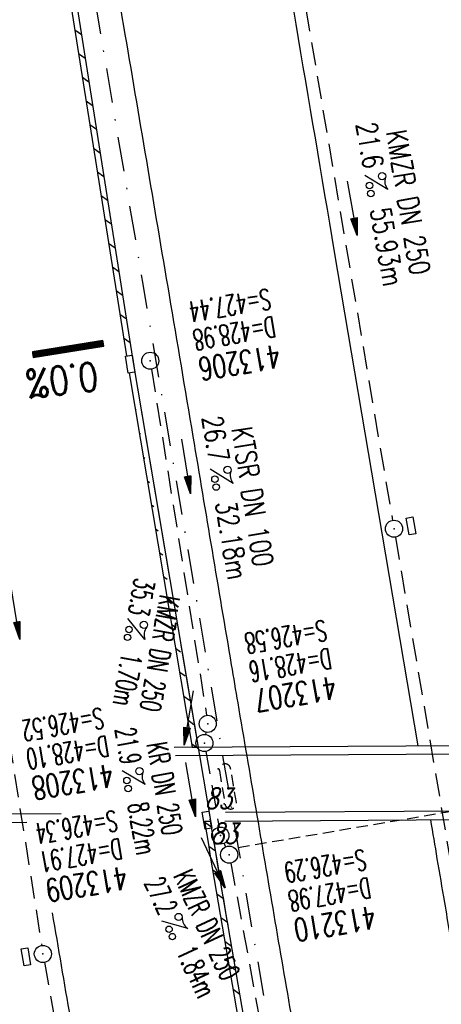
# Model space of a CAD drawing. Extents: x 447258 to 447844, y 441190 to 442763.
# Tile 23 of 30: x 447444 to 447481, y 441998 to 442084. Entities that reach past the tile are written whole.
import ezdxf
from ezdxf.enums import TextEntityAlignment as Align

# ---------------------------------------------------------------- set-up
doc = ezdxf.new("R2010")
doc.units = 0
doc.header["$LTSCALE"] = 2
doc.header["$MEASUREMENT"] = 0
for name, pattern in [('AUSGEZOGEN', [0]), ('GESTRICH-X2', [1.5, 1, -0.5]), ('GESTRICHELT', [0.75, 0.5, -0.25]), ('STRICHPT-X3', [3, 1.5, -0.75, 0, -0.75])]:
    doc.linetypes.add(name, pattern=pattern)
doc.layers.get('0').update_dxf_attribs({"linetype": 'AUSGEZOGEN'})
for name, color, linetype in [('10', 7, 'CONTINUOUS'), ('ACHSE', 250, 'STRICHPT-X3'), ('BAUWOTOP', 250, 'AUSGEZOGEN'), ('BAUWUTOP', 250, 'GESTRICHELT'), ('FBR', 8, 'CONTINUOUS'), ('GEF', 7, 'CONTINUOUS'), ('HEKTOM', 250, 'GESTRICHELT'), ('KANAL', 7, 'GESTRICH-X2'), ('PFEIL', 7, 'CONTINUOUS'), ('PKT', 7, 'CONTINUOUS'), ('PKT-CODE', 2, 'CONTINUOUS'), ('SCHACHTNR', 6, 'CONTINUOUS'), ('SCHLITZRINNE', 8, 'AUSGEZOGEN'), ('SCHSYMBOL', 7, 'AUSGEZOGEN'), ('TEXTO', 4, 'CONTINUOUS'), ('TEXTU', 4, 'CONTINUOUS')]:
    doc.layers.add(name, color=color, linetype=linetype)
doc.styles.add('ROMANS', font='romans.shx', dxfattribs={"width": 0.8})

# ---------------------------------------------------------------- blocks, each defined once
blk = doc.blocks.new('GST')
at = {"color": 0}
blk.add_circle((0, 0), 0.75, dxfattribs=at)
blk.add_point((0, 0), dxfattribs=at)
blk = doc.blocks.new('17')
blk.add_lwpolyline([(-0.755, -1.218), (0.748, -1.218), (0.748, -1.801), (-0.755, -1.801)], close=True)
blk.add_blockref('GST', (0, 0))
blk = doc.blocks.new('PFEIL2')
at = {"color": 0}
for p, q in [((0.88, 0.002), (-2.401, -0.012)), ((0.881, -0.271), (0.879, 0.276)), ((0.879, 0.276), (2.429, 0.009)), ((0.911, 0.27), (0.879, 0.265)), ((0.965, 0.261), (0.879, 0.246)), ((1.019, 0.252), (0.879, 0.228)), ((1.073, 0.242), (0.879, 0.209)), ((1.127, 0.233), (0.879, 0.191)), ((1.181, 0.224), (0.879, 0.172)), ((1.235, 0.214), (0.879, 0.154)), ((1.289, 0.205), (0.879, 0.135)), ((1.343, 0.196), (0.879, 0.117)), ((1.397, 0.187), (0.879, 0.098)), ((1.451, 0.177), (0.879, 0.08)), ((1.505, 0.168), (0.879, 0.061)), ((1.559, 0.159), (0.88, 0.043)), ((1.613, 0.149), (0.88, 0.024)), ((1.668, 0.14), (0.88, 0.006)), ((1.722, 0.131), (0.88, -0.013)), ((1.776, 0.121), (0.88, -0.031)), ((1.83, 0.112), (0.88, -0.05)), ((1.884, 0.103), (0.88, -0.068)), ((1.938, 0.094), (0.88, -0.087)), ((1.992, 0.084), (0.88, -0.105)), ((2.046, 0.075), (0.88, -0.124)), ((2.1, 0.066), (0.88, -0.142)), ((2.154, 0.056), (0.88, -0.161)), ((2.208, 0.047), (0.88, -0.179)), ((2.262, 0.038), (0.881, -0.198)), ((2.316, 0.029), (0.881, -0.216)), ((2.37, 0.019), (0.881, -0.235)), ((2.424, 0.01), (0.881, -0.253)), ((2.429, 0.009), (0.881, -0.271))]:
    blk.add_line(p, q, dxfattribs=at)
blk = doc.blocks.new('13')
blk.add_lwpolyline([(0.755, 1.218), (-0.748, 1.218), (-0.748, 1.801), (0.755, 1.801)], close=True)
at = {"rotation": 180}
blk.add_blockref('GST', (0, 0), dxfattribs=at)
blk = doc.blocks.new('PROM')
blk.add_line((1.566, 1.817), (0.019, 0.015))
for centre, radius in [((0.317, 1.51), 0.317), ((0.943, 0.291), 0.283), ((1.645, 0.287), 0.283)]:
    blk.add_circle(centre, radius)
blk.add_arc((0.992, 2.682), 1.033, 239.14139, 303.35492)
blk = doc.blocks.new('10')
blk.add_blockref('GST', (0, 0))
blk = doc.blocks.new('30S')
at = {"color": 0}
for p, q in [((-0.751, -0.583), (-0.751, 0)), ((-0.751, 0), (0.751, 0)), ((0.751, 0), (0.751, -0.583)), ((0.751, -0.583), (-0.751, -0.583))]:
    blk.add_line(p, q, dxfattribs=at)
blk.add_point((0, 0), dxfattribs=at)
blk = doc.blocks.new('*X41')
at = {"color": 0}
for p, q in [((75.476, 275.596), (75.966, 276.086)), ((75.476, 275.605), (75.957, 276.086)), ((75.476, 275.614), (75.948, 276.086)), ((75.476, 275.622), (75.939, 276.086)), ((75.476, 275.631), (75.93, 276.086)), ((75.476, 275.64), (75.921, 276.086)), ((75.476, 275.649), (75.913, 276.086)), ((75.476, 275.658), (75.904, 276.086)), ((75.476, 275.667), (75.895, 276.086)), ((75.476, 275.675), (75.886, 276.086)), ((75.476, 275.684), (75.877, 276.086)), ((75.476, 275.693), (75.868, 276.086)), ((75.476, 275.702), (75.86, 276.086)), ((75.476, 275.711), (75.851, 276.086)), ((75.476, 275.72), (75.842, 276.086)), ((75.476, 275.728), (75.833, 276.086)), ((75.476, 275.737), (75.824, 276.086)), ((75.476, 275.746), (75.815, 276.086)), ((75.476, 275.755), (75.807, 276.086)), ((75.476, 275.764), (75.798, 276.086)), ((75.476, 275.773), (75.789, 276.086)), ((75.476, 275.781), (75.78, 276.086)), ((75.476, 275.79), (75.771, 276.086)), ((75.476, 275.799), (75.762, 276.086)), ((75.476, 275.808), (75.754, 276.086)), ((75.476, 275.817), (75.745, 276.086)), ((75.476, 275.826), (75.736, 276.086)), ((75.476, 275.834), (75.727, 276.086)), ((75.476, 275.843), (75.718, 276.086)), ((75.476, 275.852), (75.709, 276.086)), ((75.476, 275.861), (75.7, 276.086)), ((75.476, 275.87), (75.692, 276.086)), ((75.476, 275.879), (75.683, 276.086)), ((75.476, 275.888), (75.674, 276.086)), ((75.476, 275.896), (75.665, 276.086)), ((75.476, 275.905), (75.656, 276.086)), ((75.476, 275.914), (75.647, 276.086)), ((75.476, 275.923), (75.639, 276.086)), ((75.476, 275.932), (75.63, 276.086)), ((75.476, 275.941), (75.621, 276.086)), ((75.476, 275.949), (75.612, 276.086)), ((75.476, 275.958), (75.603, 276.086)), ((75.476, 275.967), (75.594, 276.086)), ((75.476, 275.976), (75.586, 276.086)), ((75.476, 275.985), (75.577, 276.086)), ((75.476, 275.994), (75.568, 276.086)), ((75.476, 276.002), (75.559, 276.086)), ((75.476, 276.011), (75.55, 276.086)), ((75.476, 276.02), (75.541, 276.086)), ((75.476, 276.029), (75.533, 276.086)), ((75.476, 276.038), (75.524, 276.086)), ((75.476, 276.047), (75.515, 276.086)), ((75.476, 276.055), (75.506, 276.086)), ((75.476, 276.064), (75.497, 276.086)), ((75.476, 276.073), (75.488, 276.086)), ((75.476, 275.587), (75.973, 276.084)), ((75.476, 275.578), (75.973, 276.075)), ((75.476, 275.569), (75.973, 276.067)), ((75.476, 275.56), (75.973, 276.058)), ((75.476, 275.552), (75.973, 276.049)), ((75.476, 275.543), (75.973, 276.04)), ((75.476, 275.534), (75.973, 276.031)), ((75.476, 275.525), (75.973, 276.022)), ((75.476, 275.516), (75.973, 276.014)), ((75.476, 275.507), (75.973, 276.005)), ((75.476, 275.499), (75.973, 275.996)), ((75.476, 275.49), (75.973, 275.987)), ((75.476, 275.481), (75.973, 275.978)), ((75.476, 275.472), (75.973, 275.969)), ((75.476, 275.463), (75.973, 275.961)), ((75.476, 275.454), (75.973, 275.952)), ((75.476, 275.446), (75.973, 275.943)), ((75.476, 275.437), (75.973, 275.934)), ((75.476, 275.428), (75.973, 275.925)), ((75.476, 275.419), (75.973, 275.916)), ((75.476, 275.41), (75.973, 275.907)), ((75.476, 275.401), (75.973, 275.899)), ((75.476, 275.393), (75.973, 275.89)), ((75.476, 275.384), (75.973, 275.881)), ((75.476, 275.375), (75.973, 275.872)), ((75.476, 275.366), (75.973, 275.863)), ((75.476, 275.357), (75.973, 275.854)), ((75.476, 275.348), (75.973, 275.846)), ((75.476, 275.34), (75.973, 275.837)), ((75.476, 275.331), (75.973, 275.828)), ((75.476, 275.322), (75.973, 275.819)), ((75.476, 275.313), (75.973, 275.81)), ((75.476, 275.304), (75.973, 275.801)), ((75.476, 275.295), (75.973, 275.793)), ((75.476, 275.286), (75.973, 275.784)), ((75.476, 275.278), (75.973, 275.775)), ((75.476, 275.269), (75.973, 275.766)), ((75.476, 275.26), (75.973, 275.757)), ((75.476, 275.251), (75.973, 275.748)), ((75.476, 275.242), (75.973, 275.74)), ((75.476, 275.233), (75.973, 275.731)), ((75.476, 275.225), (75.973, 275.722)), ((75.476, 275.216), (75.973, 275.713)), ((75.476, 275.207), (75.973, 275.704)), ((75.476, 275.198), (75.973, 275.695)), ((75.476, 275.189), (75.973, 275.687)), ((75.476, 275.18), (75.973, 275.678)), ((75.476, 275.172), (75.973, 275.669)), ((75.476, 275.163), (75.973, 275.66)), ((75.476, 275.154), (75.973, 275.651)), ((75.476, 275.145), (75.973, 275.642)), ((75.476, 275.136), (75.973, 275.633)), ((75.476, 275.127), (75.973, 275.625)), ((75.476, 275.119), (75.973, 275.616)), ((75.476, 275.11), (75.973, 275.607)), ((75.476, 275.101), (75.973, 275.598)), ((75.476, 275.092), (75.973, 275.589)), ((75.476, 275.083), (75.973, 275.58)), ((75.476, 275.074), (75.973, 275.572)), ((75.476, 275.066), (75.973, 275.563)), ((75.476, 275.057), (75.973, 275.554)), ((75.476, 275.048), (75.973, 275.545)), ((75.476, 275.039), (75.973, 275.536)), ((75.476, 275.03), (75.973, 275.527)), ((75.476, 275.021), (75.973, 275.519)), ((75.476, 275.012), (75.973, 275.51)), ((75.476, 275.004), (75.973, 275.501)), ((75.476, 274.995), (75.973, 275.492)), ((75.476, 274.986), (75.973, 275.483)), ((75.476, 274.977), (75.973, 275.474)), ((75.476, 274.968), (75.973, 275.466)), ((75.476, 274.959), (75.973, 275.457)), ((75.476, 274.951), (75.973, 275.448)), ((75.476, 274.942), (75.973, 275.439)), ((75.476, 274.933), (75.973, 275.43)), ((75.476, 274.924), (75.973, 275.421)), ((75.476, 274.915), (75.973, 275.413)), ((75.476, 274.906), (75.973, 275.404)), ((75.476, 274.898), (75.973, 275.395)), ((75.476, 274.889), (75.973, 275.386)), ((75.476, 274.88), (75.973, 275.377)), ((75.476, 274.871), (75.973, 275.368)), ((75.476, 274.862), (75.973, 275.359)), ((75.476, 274.853), (75.973, 275.351)), ((75.476, 274.845), (75.973, 275.342)), ((75.476, 274.836), (75.973, 275.333)), ((75.476, 274.827), (75.973, 275.324)), ((75.476, 274.818), (75.973, 275.315)), ((75.476, 274.809), (75.973, 275.306)), ((75.476, 274.8), (75.973, 275.298)), ((75.476, 274.792), (75.973, 275.289)), ((75.476, 274.783), (75.973, 275.28)), ((75.476, 274.774), (75.973, 275.271)), ((75.476, 274.765), (75.973, 275.262)), ((75.476, 274.756), (75.973, 275.253)), ((75.476, 274.747), (75.973, 275.245)), ((75.476, 274.738), (75.973, 275.236)), ((75.476, 274.73), (75.973, 275.227)), ((75.476, 274.721), (75.973, 275.218)), ((75.476, 274.712), (75.973, 275.209)), ((75.476, 274.703), (75.973, 275.2)), ((75.476, 274.694), (75.973, 275.192)), ((75.476, 274.685), (75.973, 275.183)), ((75.476, 274.677), (75.973, 275.174)), ((75.476, 274.668), (75.973, 275.165)), ((75.476, 274.659), (75.973, 275.156)), ((75.476, 274.65), (75.973, 275.147)), ((75.476, 274.641), (75.973, 275.139)), ((75.476, 274.632), (75.973, 275.13)), ((75.476, 274.624), (75.973, 275.121)), ((75.476, 274.615), (75.973, 275.112)), ((75.476, 274.606), (75.973, 275.103)), ((75.476, 274.597), (75.973, 275.094)), ((75.476, 274.588), (75.973, 275.085)), ((75.476, 274.579), (75.973, 275.077)), ((75.476, 274.571), (75.973, 275.068)), ((75.476, 274.562), (75.973, 275.059)), ((75.476, 274.553), (75.973, 275.05)), ((75.476, 274.544), (75.973, 275.041)), ((75.476, 274.535), (75.973, 275.032)), ((75.476, 274.526), (75.973, 275.024)), ((75.476, 274.518), (75.973, 275.015)), ((75.476, 274.509), (75.973, 275.006)), ((75.476, 274.5), (75.973, 274.997)), ((75.476, 274.491), (75.973, 274.988)), ((75.476, 274.482), (75.973, 274.979)), ((75.476, 274.473), (75.973, 274.971)), ((75.476, 274.464), (75.973, 274.962)), ((75.476, 274.456), (75.973, 274.953)), ((75.476, 274.447), (75.973, 274.944)), ((75.476, 274.438), (75.973, 274.935)), ((75.476, 274.429), (75.973, 274.926)), ((75.476, 274.42), (75.973, 274.918)), ((75.476, 274.411), (75.973, 274.909)), ((75.476, 274.403), (75.973, 274.9)), ((75.476, 274.394), (75.973, 274.891)), ((75.476, 274.385), (75.973, 274.882)), ((75.476, 274.376), (75.973, 274.873)), ((75.476, 274.367), (75.973, 274.865)), ((75.476, 274.358), (75.973, 274.856)), ((75.476, 274.35), (75.973, 274.847)), ((75.476, 274.341), (75.973, 274.838)), ((75.476, 274.332), (75.973, 274.829)), ((75.476, 274.323), (75.973, 274.82)), ((75.476, 274.314), (75.973, 274.811)), ((75.476, 274.305), (75.973, 274.803)), ((75.476, 274.297), (75.973, 274.794)), ((75.476, 274.288), (75.973, 274.785)), ((75.476, 274.279), (75.973, 274.776)), ((75.476, 274.27), (75.973, 274.767)), ((75.476, 274.261), (75.973, 274.758)), ((75.476, 274.252), (75.973, 274.75)), ((75.476, 274.243), (75.973, 274.741)), ((75.476, 274.235), (75.973, 274.732)), ((75.476, 274.226), (75.973, 274.723)), ((75.476, 274.217), (75.973, 274.714)), ((75.476, 274.208), (75.973, 274.705)), ((75.476, 274.199), (75.973, 274.697)), ((75.476, 274.19), (75.973, 274.688)), ((75.476, 274.182), (75.973, 274.679)), ((75.476, 274.173), (75.973, 274.67)), ((75.476, 274.164), (75.973, 274.661)), ((75.476, 274.155), (75.973, 274.652)), ((75.476, 274.146), (75.973, 274.644)), ((75.476, 274.137), (75.973, 274.635)), ((75.476, 274.129), (75.973, 274.626)), ((75.476, 274.12), (75.973, 274.617)), ((75.476, 274.111), (75.973, 274.608)), ((75.476, 274.102), (75.973, 274.599)), ((75.476, 274.093), (75.973, 274.59)), ((75.476, 274.084), (75.973, 274.582)), ((75.476, 274.076), (75.973, 274.573)), ((75.476, 274.067), (75.973, 274.564)), ((75.476, 274.058), (75.973, 274.555)), ((75.476, 274.049), (75.973, 274.546)), ((75.476, 274.04), (75.973, 274.537)), ((75.476, 274.031), (75.973, 274.529)), ((75.476, 274.023), (75.973, 274.52)), ((75.476, 274.014), (75.973, 274.511)), ((75.476, 274.005), (75.973, 274.502)), ((75.476, 273.996), (75.973, 274.493)), ((75.476, 273.987), (75.973, 274.484)), ((75.476, 273.978), (75.973, 274.476)), ((75.476, 273.969), (75.973, 274.467)), ((75.476, 273.961), (75.973, 274.458)), ((75.476, 273.952), (75.973, 274.449)), ((75.476, 273.943), (75.973, 274.44)), ((75.476, 273.934), (75.973, 274.431)), ((75.476, 273.925), (75.973, 274.423)), ((75.476, 273.916), (75.973, 274.414)), ((75.476, 273.908), (75.973, 274.405)), ((75.476, 273.899), (75.973, 274.396)), ((75.476, 273.89), (75.973, 274.387)), ((75.476, 273.881), (75.973, 274.378)), ((75.476, 273.872), (75.973, 274.37)), ((75.476, 273.863), (75.973, 274.361)), ((75.476, 273.855), (75.973, 274.352)), ((75.476, 273.846), (75.973, 274.343)), ((75.476, 273.837), (75.973, 274.334)), ((75.476, 273.828), (75.973, 274.325)), ((75.476, 273.819), (75.973, 274.316)), ((75.476, 273.81), (75.973, 274.308)), ((75.476, 273.802), (75.973, 274.299)), ((75.476, 273.793), (75.973, 274.29)), ((75.476, 273.784), (75.973, 274.281)), ((75.476, 273.775), (75.973, 274.272)), ((75.476, 273.766), (75.973, 274.263)), ((75.476, 273.757), (75.973, 274.255)), ((75.476, 273.749), (75.973, 274.246)), ((75.476, 273.74), (75.973, 274.237)), ((75.476, 273.731), (75.973, 274.228)), ((75.476, 273.722), (75.973, 274.219)), ((75.476, 273.713), (75.973, 274.21)), ((75.476, 273.704), (75.973, 274.202)), ((75.476, 273.695), (75.973, 274.193)), ((75.476, 273.687), (75.973, 274.184)), ((75.476, 273.678), (75.973, 274.175)), ((75.476, 273.669), (75.973, 274.166)), ((75.476, 273.66), (75.973, 274.157)), ((75.476, 273.651), (75.973, 274.149)), ((75.476, 273.642), (75.973, 274.14)), ((75.476, 273.634), (75.973, 274.131)), ((75.476, 273.625), (75.973, 274.122)), ((75.476, 273.616), (75.973, 274.113)), ((75.476, 273.607), (75.973, 274.104)), ((75.476, 273.598), (75.973, 274.096)), ((75.476, 273.589), (75.973, 274.087)), ((75.476, 273.581), (75.973, 274.078)), ((75.476, 273.572), (75.973, 274.069)), ((75.476, 273.563), (75.973, 274.06)), ((75.476, 273.554), (75.973, 274.051)), ((75.476, 273.545), (75.973, 274.042)), ((75.476, 273.536), (75.973, 274.034)), ((75.476, 273.528), (75.973, 274.025)), ((75.476, 273.519), (75.973, 274.016)), ((75.476, 273.51), (75.973, 274.007)), ((75.476, 273.501), (75.973, 273.998)), ((75.476, 273.492), (75.973, 273.989)), ((75.476, 273.483), (75.973, 273.981)), ((75.476, 273.475), (75.973, 273.972)), ((75.476, 273.466), (75.973, 273.963)), ((75.476, 273.457), (75.973, 273.954)), ((75.476, 273.448), (75.973, 273.945)), ((75.476, 273.439), (75.973, 273.936)), ((75.476, 273.43), (75.973, 273.928)), ((75.476, 273.421), (75.973, 273.919)), ((75.476, 273.413), (75.973, 273.91)), ((75.476, 273.404), (75.973, 273.901)), ((75.476, 273.395), (75.973, 273.892)), ((75.476, 273.386), (75.973, 273.883)), ((75.476, 273.377), (75.973, 273.875)), ((75.476, 273.368), (75.973, 273.866)), ((75.476, 273.36), (75.973, 273.857)), ((75.476, 273.351), (75.973, 273.848)), ((75.476, 273.342), (75.973, 273.839)), ((75.476, 273.333), (75.973, 273.83)), ((75.476, 273.324), (75.973, 273.822)), ((75.476, 273.315), (75.973, 273.813)), ((75.476, 273.307), (75.973, 273.804)), ((75.476, 273.298), (75.973, 273.795)), ((75.476, 273.289), (75.973, 273.786)), ((75.476, 273.28), (75.973, 273.777)), ((75.476, 273.271), (75.973, 273.768)), ((75.476, 273.262), (75.973, 273.76)), ((75.476, 273.254), (75.973, 273.751)), ((75.476, 273.245), (75.973, 273.742)), ((75.476, 273.236), (75.973, 273.733)), ((75.476, 273.227), (75.973, 273.724)), ((75.476, 273.218), (75.973, 273.715)), ((75.476, 273.209), (75.973, 273.707)), ((75.476, 273.201), (75.973, 273.698)), ((75.476, 273.192), (75.973, 273.689)), ((75.476, 273.183), (75.973, 273.68)), ((75.476, 273.174), (75.973, 273.671)), ((75.476, 273.165), (75.973, 273.662)), ((75.476, 273.156), (75.973, 273.654)), ((75.476, 273.147), (75.973, 273.645)), ((75.476, 273.139), (75.973, 273.636)), ((75.476, 273.13), (75.973, 273.627)), ((75.476, 273.121), (75.973, 273.618)), ((75.476, 273.112), (75.973, 273.609)), ((75.476, 273.103), (75.973, 273.601)), ((75.476, 273.094), (75.973, 273.592)), ((75.476, 273.086), (75.973, 273.583)), ((75.476, 273.077), (75.973, 273.574)), ((75.476, 273.068), (75.973, 273.565)), ((75.476, 273.059), (75.973, 273.556)), ((75.476, 273.05), (75.973, 273.548)), ((75.476, 273.041), (75.973, 273.539)), ((75.476, 273.033), (75.973, 273.53)), ((75.476, 273.024), (75.973, 273.521)), ((75.476, 273.015), (75.973, 273.512)), ((75.476, 273.006), (75.973, 273.503)), ((75.476, 272.997), (75.973, 273.494)), ((75.476, 272.988), (75.973, 273.486)), ((75.476, 272.98), (75.973, 273.477)), ((75.476, 272.971), (75.973, 273.468)), ((75.476, 272.962), (75.973, 273.459)), ((75.476, 272.953), (75.973, 273.45)), ((75.476, 272.944), (75.973, 273.441)), ((75.476, 272.935), (75.973, 273.433)), ((75.476, 272.927), (75.973, 273.424)), ((75.476, 272.918), (75.973, 273.415)), ((75.476, 272.909), (75.973, 273.406)), ((75.476, 272.9), (75.973, 273.397)), ((75.476, 272.891), (75.973, 273.388)), ((75.476, 272.882), (75.973, 273.38)), ((75.476, 272.873), (75.973, 273.371)), ((75.476, 272.865), (75.973, 273.362)), ((75.476, 272.856), (75.973, 273.353)), ((75.476, 272.847), (75.973, 273.344)), ((75.476, 272.838), (75.973, 273.335)), ((75.476, 272.829), (75.973, 273.327)), ((75.476, 272.82), (75.973, 273.318)), ((75.476, 272.812), (75.973, 273.309)), ((75.476, 272.803), (75.973, 273.3)), ((75.476, 272.794), (75.973, 273.291)), ((75.476, 272.785), (75.973, 273.282)), ((75.476, 272.776), (75.973, 273.274)), ((75.476, 272.767), (75.973, 273.265)), ((75.476, 272.759), (75.973, 273.256)), ((75.476, 272.75), (75.973, 273.247)), ((75.476, 272.741), (75.973, 273.238)), ((75.476, 272.732), (75.973, 273.229)), ((75.476, 272.723), (75.973, 273.22)), ((75.476, 272.714), (75.973, 273.212)), ((75.476, 272.706), (75.973, 273.203)), ((75.476, 272.697), (75.973, 273.194)), ((75.476, 272.688), (75.973, 273.185)), ((75.476, 272.679), (75.973, 273.176)), ((75.476, 272.67), (75.973, 273.167)), ((75.476, 272.661), (75.973, 273.159)), ((75.476, 272.653), (75.973, 273.15)), ((75.476, 272.644), (75.973, 273.141)), ((75.476, 272.635), (75.973, 273.132)), ((75.476, 272.626), (75.973, 273.123)), ((75.476, 272.617), (75.973, 273.114)), ((75.476, 272.608), (75.973, 273.106)), ((75.476, 272.599), (75.973, 273.097)), ((75.476, 272.591), (75.973, 273.088)), ((75.476, 272.582), (75.973, 273.079)), ((75.476, 272.573), (75.973, 273.07)), ((75.476, 272.564), (75.973, 273.061)), ((75.476, 272.555), (75.973, 273.053)), ((75.476, 272.546), (75.973, 273.044)), ((75.476, 272.538), (75.973, 273.035)), ((75.476, 272.529), (75.973, 273.026)), ((75.476, 272.52), (75.973, 273.017)), ((75.476, 272.511), (75.973, 273.008)), ((75.476, 272.502), (75.973, 273)), ((75.476, 272.493), (75.973, 272.991)), ((75.476, 272.485), (75.973, 272.982)), ((75.476, 272.476), (75.973, 272.973)), ((75.476, 272.467), (75.973, 272.964)), ((75.476, 272.458), (75.973, 272.955)), ((75.476, 272.449), (75.973, 272.946)), ((75.476, 272.44), (75.973, 272.938)), ((75.476, 272.432), (75.973, 272.929)), ((75.476, 272.423), (75.973, 272.92)), ((75.476, 272.414), (75.973, 272.911)), ((75.476, 272.405), (75.973, 272.902)), ((75.476, 272.396), (75.973, 272.893)), ((75.476, 272.387), (75.973, 272.885)), ((75.476, 272.379), (75.973, 272.876)), ((75.476, 272.37), (75.973, 272.867)), ((75.476, 272.361), (75.973, 272.858)), ((75.476, 272.352), (75.973, 272.849)), ((75.476, 272.343), (75.973, 272.84)), ((75.476, 272.334), (75.973, 272.832)), ((75.476, 272.325), (75.973, 272.823)), ((75.476, 272.317), (75.973, 272.814)), ((75.476, 272.308), (75.973, 272.805)), ((75.476, 272.299), (75.973, 272.796)), ((75.476, 272.29), (75.973, 272.787)), ((75.476, 272.281), (75.973, 272.779)), ((75.476, 272.272), (75.973, 272.77)), ((75.476, 272.264), (75.973, 272.761)), ((75.476, 272.255), (75.973, 272.752)), ((75.476, 272.246), (75.973, 272.743)), ((75.476, 272.237), (75.973, 272.734)), ((75.476, 272.228), (75.973, 272.726)), ((75.476, 272.219), (75.973, 272.717)), ((75.476, 272.211), (75.973, 272.708)), ((75.476, 272.202), (75.973, 272.699)), ((75.476, 272.193), (75.973, 272.69)), ((75.476, 272.184), (75.973, 272.681)), ((75.476, 272.175), (75.973, 272.672)), ((75.476, 272.166), (75.973, 272.664)), ((75.476, 272.158), (75.973, 272.655)), ((75.476, 272.149), (75.973, 272.646)), ((75.476, 272.14), (75.973, 272.637)), ((75.476, 272.131), (75.973, 272.628)), ((75.476, 272.122), (75.973, 272.619)), ((75.476, 272.113), (75.973, 272.611)), ((75.476, 272.104), (75.973, 272.602)), ((75.476, 272.096), (75.973, 272.593)), ((75.476, 272.087), (75.973, 272.584)), ((75.476, 272.078), (75.973, 272.575)), ((75.476, 272.069), (75.973, 272.566)), ((75.476, 272.06), (75.973, 272.558)), ((75.476, 272.051), (75.973, 272.549)), ((75.476, 272.043), (75.973, 272.54)), ((75.476, 272.034), (75.973, 272.531)), ((75.476, 272.025), (75.973, 272.522)), ((75.476, 272.016), (75.973, 272.513)), ((75.476, 272.007), (75.973, 272.505)), ((75.476, 271.998), (75.973, 272.496)), ((75.476, 271.99), (75.973, 272.487)), ((75.476, 271.981), (75.973, 272.478)), ((75.476, 271.972), (75.973, 272.469)), ((75.476, 271.963), (75.973, 272.46)), ((75.476, 271.954), (75.973, 272.452)), ((75.476, 271.945), (75.973, 272.443)), ((75.476, 271.937), (75.973, 272.434)), ((75.476, 271.928), (75.973, 272.425)), ((75.476, 271.919), (75.973, 272.416)), ((75.476, 271.91), (75.973, 272.407)), ((75.476, 271.901), (75.973, 272.398)), ((75.476, 271.892), (75.973, 272.39)), ((75.476, 271.884), (75.973, 272.381)), ((75.476, 271.875), (75.973, 272.372)), ((75.476, 271.866), (75.973, 272.363)), ((75.476, 271.857), (75.973, 272.354)), ((75.476, 271.848), (75.973, 272.345)), ((75.476, 271.839), (75.973, 272.337)), ((75.476, 271.83), (75.973, 272.328)), ((75.476, 271.822), (75.973, 272.319)), ((75.476, 271.813), (75.973, 272.31)), ((75.476, 271.804), (75.973, 272.301)), ((75.476, 271.795), (75.973, 272.292)), ((75.476, 271.786), (75.973, 272.284)), ((75.476, 271.777), (75.973, 272.275)), ((75.476, 271.769), (75.973, 272.266)), ((75.476, 271.76), (75.973, 272.257)), ((75.476, 271.751), (75.973, 272.248)), ((75.476, 271.742), (75.973, 272.239)), ((75.476, 271.733), (75.973, 272.231)), ((75.476, 271.724), (75.973, 272.222)), ((75.476, 271.716), (75.973, 272.213)), ((75.476, 271.707), (75.973, 272.204)), ((75.476, 271.698), (75.973, 272.195)), ((75.476, 271.689), (75.973, 272.186)), ((75.476, 271.68), (75.973, 272.177)), ((75.476, 271.671), (75.973, 272.169)), ((75.476, 271.663), (75.973, 272.16)), ((75.476, 271.654), (75.973, 272.151)), ((75.476, 271.645), (75.973, 272.142)), ((75.476, 271.636), (75.973, 272.133)), ((75.476, 271.627), (75.973, 272.124)), ((75.476, 271.618), (75.973, 272.116)), ((75.476, 271.61), (75.973, 272.107)), ((75.476, 271.601), (75.973, 272.098)), ((75.476, 271.592), (75.973, 272.089)), ((75.476, 271.583), (75.973, 272.08)), ((75.476, 271.574), (75.973, 272.071)), ((75.476, 271.565), (75.973, 272.063)), ((75.476, 271.556), (75.973, 272.054)), ((75.476, 271.548), (75.973, 272.045)), ((75.476, 271.539), (75.973, 272.036)), ((75.476, 271.53), (75.973, 272.027)), ((75.476, 271.521), (75.973, 272.018)), ((75.476, 271.512), (75.973, 272.01)), ((75.476, 271.503), (75.973, 272.001)), ((75.476, 271.495), (75.973, 271.992)), ((75.476, 271.486), (75.973, 271.983)), ((75.476, 271.477), (75.973, 271.974)), ((75.476, 271.468), (75.973, 271.965)), ((75.476, 271.459), (75.973, 271.957)), ((75.476, 271.45), (75.973, 271.948)), ((75.476, 271.442), (75.973, 271.939)), ((75.476, 271.433), (75.973, 271.93)), ((75.476, 271.424), (75.973, 271.921)), ((75.476, 271.415), (75.973, 271.912)), ((75.476, 271.406), (75.973, 271.903)), ((75.476, 271.397), (75.973, 271.895)), ((75.476, 271.389), (75.973, 271.886)), ((75.476, 271.38), (75.973, 271.877)), ((75.476, 271.371), (75.973, 271.868)), ((75.476, 271.362), (75.973, 271.859)), ((75.476, 271.353), (75.973, 271.85)), ((75.476, 271.344), (75.973, 271.842)), ((75.476, 271.336), (75.973, 271.833)), ((75.476, 271.327), (75.973, 271.824)), ((75.476, 271.318), (75.973, 271.815)), ((75.476, 271.309), (75.973, 271.806)), ((75.476, 271.3), (75.973, 271.797)), ((75.476, 271.291), (75.973, 271.789)), ((75.476, 271.282), (75.973, 271.78)), ((75.476, 271.274), (75.973, 271.771)), ((75.476, 271.265), (75.973, 271.762)), ((75.476, 271.256), (75.973, 271.753)), ((75.476, 271.247), (75.973, 271.744)), ((75.476, 271.238), (75.973, 271.736)), ((75.476, 271.229), (75.973, 271.727)), ((75.476, 271.221), (75.973, 271.718)), ((75.476, 271.212), (75.973, 271.709)), ((75.476, 271.203), (75.973, 271.7)), ((75.476, 271.194), (75.973, 271.691)), ((75.476, 271.185), (75.973, 271.683)), ((75.476, 271.176), (75.973, 271.674)), ((75.476, 271.168), (75.973, 271.665)), ((75.476, 271.159), (75.973, 271.656)), ((75.476, 271.15), (75.973, 271.647)), ((75.476, 271.141), (75.973, 271.638)), ((75.476, 271.132), (75.973, 271.629)), ((75.476, 271.123), (75.973, 271.621)), ((75.476, 271.115), (75.973, 271.612)), ((75.476, 271.106), (75.973, 271.603)), ((75.476, 271.097), (75.973, 271.594)), ((75.476, 271.088), (75.973, 271.585)), ((75.476, 271.079), (75.973, 271.576)), ((75.476, 271.07), (75.973, 271.568)), ((75.476, 271.062), (75.973, 271.559)), ((75.476, 271.053), (75.973, 271.55)), ((75.476, 271.044), (75.973, 271.541)), ((75.476, 271.035), (75.973, 271.532)), ((75.476, 271.026), (75.973, 271.523)), ((75.476, 271.017), (75.973, 271.515)), ((75.476, 271.008), (75.973, 271.506)), ((75.476, 271), (75.973, 271.497)), ((75.476, 270.991), (75.973, 271.488)), ((75.476, 270.982), (75.973, 271.479)), ((75.476, 270.973), (75.973, 271.47)), ((75.476, 270.964), (75.973, 271.462)), ((75.476, 270.955), (75.973, 271.453)), ((75.476, 270.947), (75.973, 271.444)), ((75.476, 270.938), (75.973, 271.435)), ((75.476, 270.929), (75.973, 271.426)), ((75.476, 270.92), (75.973, 271.417)), ((75.476, 270.911), (75.973, 271.409)), ((75.476, 270.902), (75.973, 271.4)), ((75.476, 270.894), (75.973, 271.391)), ((75.476, 270.885), (75.973, 271.382)), ((75.476, 270.876), (75.973, 271.373)), ((75.476, 270.867), (75.973, 271.364)), ((75.476, 270.858), (75.973, 271.355)), ((75.476, 270.849), (75.973, 271.347)), ((75.476, 270.841), (75.973, 271.338)), ((75.476, 270.832), (75.973, 271.329)), ((75.476, 270.823), (75.973, 271.32)), ((75.476, 270.814), (75.973, 271.311)), ((75.476, 270.805), (75.973, 271.302)), ((75.476, 270.796), (75.973, 271.294)), ((75.476, 270.788), (75.973, 271.285)), ((75.476, 270.779), (75.973, 271.276)), ((75.476, 270.77), (75.973, 271.267)), ((75.476, 270.761), (75.973, 271.258)), ((75.476, 270.752), (75.973, 271.249)), ((75.476, 270.743), (75.973, 271.241)), ((75.476, 270.734), (75.973, 271.232)), ((75.476, 270.726), (75.973, 271.223)), ((75.476, 270.717), (75.973, 271.214)), ((75.476, 270.708), (75.973, 271.205)), ((75.476, 270.699), (75.973, 271.196)), ((75.476, 270.69), (75.973, 271.188)), ((75.476, 270.681), (75.973, 271.179)), ((75.476, 270.673), (75.973, 271.17)), ((75.476, 270.664), (75.973, 271.161)), ((75.476, 270.655), (75.973, 271.152)), ((75.476, 270.646), (75.973, 271.143)), ((75.476, 270.637), (75.973, 271.135)), ((75.476, 270.628), (75.973, 271.126)), ((75.476, 270.62), (75.973, 271.117)), ((75.476, 270.611), (75.973, 271.108)), ((75.476, 270.602), (75.973, 271.099)), ((75.476, 270.593), (75.973, 271.09)), ((75.476, 270.584), (75.973, 271.081)), ((75.476, 270.575), (75.973, 271.073)), ((75.476, 270.567), (75.973, 271.064)), ((75.476, 270.558), (75.973, 271.055)), ((75.476, 270.549), (75.973, 271.046)), ((75.476, 270.54), (75.973, 271.037)), ((75.476, 270.531), (75.973, 271.028)), ((75.476, 270.522), (75.973, 271.02)), ((75.476, 270.514), (75.973, 271.011)), ((75.476, 270.505), (75.973, 271.002)), ((75.476, 270.496), (75.973, 270.993)), ((75.476, 270.487), (75.973, 270.984)), ((75.476, 270.478), (75.973, 270.975)), ((75.476, 270.469), (75.973, 270.967)), ((75.476, 270.46), (75.973, 270.958)), ((75.476, 270.452), (75.973, 270.949)), ((75.476, 270.443), (75.973, 270.94)), ((75.476, 270.434), (75.973, 270.931)), ((75.476, 270.425), (75.973, 270.922)), ((75.476, 270.416), (75.973, 270.914)), ((75.476, 270.407), (75.973, 270.905)), ((75.476, 270.399), (75.973, 270.896)), ((75.476, 270.39), (75.973, 270.887)), ((75.476, 270.381), (75.973, 270.878)), ((75.476, 270.372), (75.973, 270.869)), ((75.476, 270.363), (75.973, 270.861)), ((75.476, 270.354), (75.973, 270.852)), ((75.476, 270.346), (75.973, 270.843)), ((75.476, 270.337), (75.973, 270.834)), ((75.476, 270.328), (75.973, 270.825)), ((75.476, 270.319), (75.973, 270.816)), ((75.476, 270.31), (75.973, 270.807)), ((75.476, 270.301), (75.973, 270.799)), ((75.476, 270.293), (75.973, 270.79)), ((75.476, 270.284), (75.973, 270.781)), ((75.476, 270.275), (75.973, 270.772)), ((75.476, 270.266), (75.973, 270.763)), ((75.476, 270.257), (75.973, 270.754)), ((75.476, 270.248), (75.973, 270.746)), ((75.476, 270.24), (75.973, 270.737)), ((75.476, 270.231), (75.973, 270.728)), ((75.476, 270.222), (75.973, 270.719)), ((75.476, 270.213), (75.973, 270.71)), ((75.476, 270.204), (75.973, 270.701)), ((75.476, 270.195), (75.973, 270.693)), ((75.476, 270.186), (75.973, 270.684)), ((75.476, 270.178), (75.973, 270.675)), ((75.476, 270.169), (75.973, 270.666)), ((75.476, 270.16), (75.973, 270.657)), ((75.476, 270.151), (75.973, 270.648)), ((75.476, 270.142), (75.973, 270.64)), ((75.476, 270.133), (75.973, 270.631)), ((75.476, 270.125), (75.973, 270.622)), ((75.476, 270.116), (75.973, 270.613)), ((75.476, 270.107), (75.973, 270.604)), ((75.476, 270.098), (75.973, 270.595)), ((75.476, 270.089), (75.973, 270.587)), ((75.476, 270.08), (75.973, 270.578)), ((75.476, 270.072), (75.973, 270.569)), ((75.476, 270.063), (75.973, 270.56)), ((75.476, 270.054), (75.973, 270.551)), ((75.476, 270.045), (75.973, 270.542)), ((75.476, 270.036), (75.973, 270.533)), ((75.476, 270.027), (75.973, 270.525)), ((75.476, 270.019), (75.973, 270.516)), ((75.476, 270.01), (75.973, 270.507)), ((75.476, 270.001), (75.973, 270.498)), ((75.476, 269.992), (75.973, 270.489)), ((75.476, 269.983), (75.973, 270.48)), ((75.476, 269.974), (75.973, 270.472)), ((75.476, 269.966), (75.973, 270.463)), ((75.476, 269.957), (75.973, 270.454)), ((75.476, 269.948), (75.973, 270.445)), ((75.476, 269.939), (75.973, 270.436)), ((75.476, 269.93), (75.973, 270.427)), ((75.476, 269.921), (75.973, 270.419)), ((75.476, 269.912), (75.973, 270.41)), ((75.476, 269.904), (75.973, 270.401)), ((75.476, 269.895), (75.973, 270.392)), ((75.476, 269.886), (75.973, 270.383)), ((75.476, 269.877), (75.973, 270.374)), ((75.476, 269.868), (75.973, 270.366)), ((75.476, 269.859), (75.973, 270.357)), ((75.476, 269.851), (75.973, 270.348)), ((75.476, 269.833), (75.973, 270.33)), ((75.488, 269.836), (75.973, 270.321)), ((75.496, 269.836), (75.973, 270.313)), ((75.505, 269.836), (75.973, 270.304)), ((75.514, 269.836), (75.973, 270.295)), ((75.523, 269.836), (75.973, 270.286)), ((75.532, 269.836), (75.973, 270.277)), ((75.541, 269.836), (75.973, 270.268)), ((75.549, 269.836), (75.973, 270.259)), ((75.558, 269.836), (75.973, 270.251)), ((75.567, 269.836), (75.973, 270.242)), ((75.576, 269.836), (75.973, 270.233)), ((75.585, 269.836), (75.973, 270.224)), ((75.594, 269.836), (75.973, 270.215)), ((75.602, 269.836), (75.973, 270.206)), ((75.611, 269.836), (75.973, 270.198)), ((75.62, 269.836), (75.973, 270.189)), ((75.629, 269.836), (75.973, 270.18)), ((75.638, 269.836), (75.973, 270.171)), ((75.647, 269.836), (75.973, 270.162)), ((75.655, 269.836), (75.973, 270.153)), ((75.664, 269.836), (75.973, 270.145)), ((75.673, 269.836), (75.973, 270.136)), ((75.682, 269.836), (75.973, 270.127)), ((75.691, 269.836), (75.973, 270.118)), ((75.7, 269.836), (75.973, 270.109)), ((75.709, 269.836), (75.973, 270.1)), ((75.717, 269.836), (75.973, 270.092)), ((75.726, 269.836), (75.973, 270.083)), ((75.735, 269.836), (75.973, 270.074)), ((75.744, 269.836), (75.973, 270.065)), ((75.753, 269.836), (75.973, 270.056)), ((75.762, 269.836), (75.973, 270.047)), ((75.77, 269.836), (75.973, 270.038)), ((75.779, 269.836), (75.973, 270.03)), ((75.788, 269.836), (75.973, 270.021)), ((75.797, 269.836), (75.973, 270.012)), ((75.806, 269.836), (75.973, 270.003)), ((75.815, 269.836), (75.973, 269.994)), ((75.823, 269.836), (75.973, 269.985)), ((75.832, 269.836), (75.973, 269.977)), ((75.841, 269.836), (75.973, 269.968)), ((75.85, 269.836), (75.973, 269.959)), ((75.859, 269.836), (75.973, 269.95)), ((75.868, 269.836), (75.973, 269.941)), ((75.876, 269.836), (75.973, 269.932)), ((75.885, 269.836), (75.973, 269.924)), ((75.894, 269.836), (75.973, 269.915)), ((75.903, 269.836), (75.973, 269.906)), ((75.912, 269.836), (75.973, 269.897)), ((75.921, 269.836), (75.973, 269.888)), ((75.93, 269.836), (75.973, 269.879)), ((75.938, 269.836), (75.973, 269.871)), ((75.947, 269.836), (75.973, 269.862)), ((75.956, 269.836), (75.973, 269.853)), ((75.965, 269.836), (75.973, 269.844))]:
    blk.add_line(p, q, dxfattribs=at)
blk = doc.blocks.new('NUGEF')
blk.add_lwpolyline([(0.511, -0.007), (0.511, 6.243), (0.014, 6.243), (0.014, -0.007)], close=True)
blk.add_blockref('*X41', (-75.462, -269.843))

msp = doc.modelspace()

# ---------------------------------------------------------------- hatches: boundary and pattern name
at = {"layer": 'SCHLITZRINNE'}
h = msp.add_hatch(dxfattribs=at)
h.set_pattern_fill('_USER', color=256, scale=1.5, angle=45, style=0, pattern_type=0)
h.set_pattern_definition([(324.57214, (447454.4577, 442051.7744), (0.8695163, 1.222269), [])])
edge = h.paths.add_edge_path()
edge.add_line((447334.611, 442762.617), (447342.747, 442714.535))
edge.add_line((447342.747, 442714.535), (447353.712, 442649.783))
edge.add_line((447353.712, 442649.783), (447366.661, 442573.001))
edge.add_line((447366.661, 442573.001), (447374.28, 442528.103))
edge.add_line((447374.28, 442528.103), (447381.701, 442484.189))
edge.add_line((447381.701, 442484.189), (447389.266, 442439.438))
edge.add_line((447389.266, 442439.438), (447397.611, 442390.046))
edge.add_line((447397.611, 442390.046), (447405.855, 442341.529))
edge.add_line((447405.855, 442341.529), (447414.19, 442292.224))
edge.add_line((447414.19, 442292.224), (447422.918, 442240.682))
edge.add_line((447422.918, 442240.682), (447431.342, 442190.986))
edge.add_line((447431.342, 442190.986), (447439.461, 442143.078))
edge.add_line((447439.461, 442143.078), (447447.754, 442093.977))
edge.add_line((447447.754, 442093.977), (447454.078, 442054.026))
edge.add_line((447454.078, 442054.026), (447459.728, 442020.523))
edge.add_line((447453.697, 442053.278), (447459.221, 442020.52))
edge.add_line((447459.221, 442020.52), (447459.728, 442020.523))

# ---------------------------------------------------------------- linework, layer by layer
at = {"layer": 'ACHSE', "flags": 128}
msp.add_lwpolyline([(447409.936, 442326.505), (447413.147, 442307.541), (447425.67, 442233.593), (447425.834, 442232.623), (447438.192, 442159.646), (447454.889, 442061.05), (447459.063, 442036.401), (447463.237, 442011.752), (447464.54, 442004.056), (447467.484, 441987.115), (447472.023, 441962.531), (447476.869, 441938.005), (447482.021, 441913.542), (447487.478, 441889.145), (447493.239, 441864.818), (447499.303, 441840.565), (447505.67, 441816.389), (447512.338, 441792.295), (447519.307, 441768.286), (447526.575, 441744.366), (447534.141, 441720.538), (447542.003, 441696.807), (447550.162, 441673.176), (447558.615, 441649.649), (447567.361, 441626.229), (447576.399, 441602.92), (447585.728, 441579.726), (447595.345, 441556.65), (447605.249, 441533.696), (447606.276, 441531.359), (447615.324, 441510.816), (447625.401, 441487.937), (447635.478, 441465.058), (447645.555, 441442.179), (447655.632, 441419.3), (447659.755, 441409.939), (447664.311, 441399.595), (447665.707, 441396.419), (447675.602, 441373.461), (447685.211, 441350.381), (447694.532, 441327.184), (447703.565, 441303.873), (447712.307, 441280.452), (447720.757, 441256.924), (447727.723, 441236.746)], dxfattribs=at)
at = {"layer": 'BAUWOTOP'}
for p, q in [((447457.644, 442020.51), (447495.206, 442020.737)), ((447457.74, 442019.783), (447503.276, 442020.058)), ((447462.129, 442014.819), (447504.252, 442015.081)), ((447384.353, 442014.335), (447447.734, 442014.729)), ((447462.08, 442014.051), (447496.288, 442014.264)), ((447384.358, 442013.567), (447444.719, 442013.943))]:
    msp.add_line(p, q, dxfattribs=at)
at = {"layer": 'BAUWUTOP', "flags": 128}
msp.add_lwpolyline([(447461.59, 442018.481), (447461.841, 442017.002), (447462.091, 442015.523, 0.198912), (447462.295, 442015.199, 0.198912), (447462.668, 442015.114, 0.198912), (447462.992, 442015.317, 0.198912), (447463.077, 442015.69), (447462.827, 442017.169), (447462.576, 442018.648, 0.198912), (447462.373, 442018.972, 0.198912), (447462, 442019.058, 0.198912), (447461.676, 442018.854, 0.198912)], format="xyb", close=True, dxfattribs=at)
at = {"layer": 'FBR'}
for points in [[(447427.907, 442233.051, 0), (447428.116, 442231.814, -0.000002), (447432.242, 442207.401, -0.000028), (447436.377, 442182.922, 0.000056), (447440.513, 442158.444, 0.000309), (447444.646, 442134.088, -0.000068), (447448.779, 442109.733, -0.000049), (447453.201, 442083.639, -0.000054), (447457.188, 442060.08, -0.000328), (447459.271, 442047.715, 0.000203), (447462.633, 442027.727, 0.000399), (447463.199, 442024.388, 0.000072), (447466.358, 442005.849, 0.00188), (447469.563, 441987.473, 0.001388)], [(447621.839, 441538.198, 0.000001), (447626.135, 441528.445, 0.000001), (447630.882, 441517.668)], [(447480.071, 442014.163, -0.000012), (447480.647, 442010.76, 0.000003), (447481.295, 442006.93, 0.001084), (447482.215, 442001.569, 0.000507), (447484.218, 441990.114, 0.002121)], [(447464.908, 442103.704, -0.000004), (447471.65, 442063.888), (447475.824, 442039.239), (447478.974, 442020.639, -0.000014)], [(447462.351, 442004.929, -0.000782), (447460.839, 442013.934)], [(447494.23, 441793.741, -0.001121), (447492.429, 441800.176, -0.001694), (447488.915, 441813.008, -0.001735), (447485.666, 441825.2, -0.001755), (447482.54, 441837.271, -0.001426), (447478.827, 441851.992, -0.00312), (447477.191, 441858.737, -0.000073), (447476.911, 441859.923, 0.000064), (447476.593, 441861.273, 0.00063), (447473.626, 441873.778, -0.000668), (447470.828, 441885.575, -0.003018), (447469.01, 441893.501, -0.001476), (447465.439, 441909.734, -0.0015), (447462.667, 441922.703, -0.00169), (447460.281, 441934.226, -0.001687), (447457.634, 441947.459, -0.001982), (447455.464, 441958.736, -0.000994), (447452.834, 441972.856, -0.001346), (447450.94, 441983.297, -0.000348), (447449.189, 441993.14, -0.001389), (447448.758, 441995.611, -0.000167), (447448.551, 441996.823, 0.000015), (447446.982, 442006.006, 0.000184)]]:
    msp.add_lwpolyline(points, format="xyb", dxfattribs=at)
at = {"layer": 'FBR', "flags": 128}
for points in [[(447446.992, 442098.489), (447447.754, 442093.977), (447454.078, 442054.026), (447457.169, 442035.699)], [(447458.222, 442029.454), (447460.839, 442013.934)]]:
    msp.add_lwpolyline(points, dxfattribs=at)
at = {"layer": 'HEKTOM'}
msp.add_line((447463.25, 442011.75), (447502.687, 442018.437), dxfattribs=at)
at = {"layer": 'KANAL'}
for p, q in [((447467.656, 442094.031), (447476.75, 442040.375)), ((447455.656, 442053.594), (447460.469, 442023.313)), ((447438.5, 442050.719), (447446.031, 442003.156)), ((447477, 442038.906), (447485.188, 441990.719)), ((447460.406, 442021.625), (447460.438, 442021.813)), ((447460.406, 442020.156), (447461.563, 442013.531)), ((447462, 442012.094), (447462.125, 442011.781)), ((447462.594, 442010.375), (447470.781, 441965.906)), ((447446.281, 442001.688), (447453.031, 441963.281))]:
    msp.add_line(p, q, dxfattribs=at)
at = {"layer": 'PKT'}
for p in [(447461.49, 442018.61), (447462.003, 442015.57)]:
    msp.add_point(p, dxfattribs=at)
at = {"layer": 'SCHLITZRINNE'}
for p, q in [((447448.935, 442083.315), (447449.506, 442082.91)), ((447449.264, 442081.241), (447449.834, 442080.835)), ((447449.592, 442079.167), (447450.163, 442078.761)), ((447449.921, 442077.092), (447450.491, 442076.686)), ((447450.249, 442075.018), (447450.819, 442074.612)), ((447450.577, 442072.943), (447451.148, 442072.537)), ((447450.906, 442070.869), (447451.476, 442070.463)), ((447451.234, 442068.794), (447451.804, 442068.389)), ((447451.562, 442066.72), (447452.133, 442066.314)), ((447451.891, 442064.646), (447452.461, 442064.24)), ((447452.219, 442062.571), (447452.79, 442062.165)), ((447452.548, 442060.497), (447453.118, 442060.091)), ((447452.876, 442058.422), (447453.446, 442058.016)), ((447453.204, 442056.348), (447453.775, 442055.942)), ((447460.33, 442013.948), (447460.904, 442013.541)), ((447460.677, 442011.863), (447461.252, 442011.455)), ((447461.026, 442009.777), (447461.602, 442009.368)), ((447461.377, 442007.689), (447461.953, 442007.28)), ((447461.73, 442005.6), (447462.306, 442005.191)), ((447462.084, 442003.509), (447462.661, 442003.1)), ((447462.441, 442001.418), (447463.018, 442001.009)), ((447462.799, 441999.325), (447463.376, 441998.915))]:
    msp.add_line(p, q, dxfattribs=at)
at = {"layer": 'SCHLITZRINNE', "flags": 128}
for points in [[(447408.463, 442326.101), (447414.19, 442292.224), (447422.918, 442240.682), (447431.342, 442190.986), (447439.461, 442143.078), (447447.754, 442093.977), (447454.078, 442054.026), (447459.728, 442020.523)], [(447447.337, 442093.413), (447453.455, 442054.761)], [(447453.697, 442053.278), (447459.221, 442020.52)], [(447459.221, 442020.52), (447459.728, 442020.523)], [(447460.315, 442014.04), (447460.821, 442014.043)]]:
    msp.add_lwpolyline(points, dxfattribs=at)
at = {"layer": 'SCHLITZRINNE'}
for points in [[(447468.923, 441965.536, -0.005246), (447465.936, 441981.362, -0.002838), (447460.315, 442014.04, -0.002822)], [(447479.649, 441914.852, -0.00013), (447479.467, 441915.696, -0.003376), (447479.022, 441917.833, -0.000154), (447469.57, 441964.852, -0.005506), (447466.429, 441981.449, -0.002831), (447460.821, 442014.043)]]:
    msp.add_lwpolyline(points, format="xyb", dxfattribs=at)
at = {"layer": 'SCHSYMBOL'}
msp.add_lwpolyline([(447453.949, 442054.842), (447454.191, 442053.358), (447453.615, 442053.265), (447453.374, 442054.748)], close=True, dxfattribs=at)

# ---------------------------------------------------------------- block references
at = {"layer": '10', "rotation": 279.6738403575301}
msp.add_blockref('30S', (447460.794, 442014.177), dxfattribs=at)
at = {"layer": 'GEF', "rotation": 99.12899053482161}
msp.add_blockref('NUGEF', (447451.46, 442055.602), dxfattribs=at)
at = {"layer": 'PFEIL'}
for p, rotation in [((447473.232, 442067.688), 279.6283999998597), ((447458.68, 442045.104), 279.0013000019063), ((447443.719, 442032.351), 278.9704999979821), ((447458.911, 442023.097), 260.0232000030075), ((447459.069, 442016.806), 279.7818999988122), ((447461.056, 442010.413), 294.8230000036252)]:
    msp.add_blockref('PFEIL2', p, dxfattribs=dict(at, rotation=rotation))
at = {"layer": 'SCHSYMBOL', "rotation": 279.6115999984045}
for name, p in [('GST', (447455.539, 442054.345)), ('13', (447476.886, 442039.638)), ('10', (447460.574, 442022.56)), ('10', (447460.279, 442020.883)), ('10', (447461.676, 442012.78)), ('10', (447462.448, 442011.111)), ('17', (447446.137, 442002.419))]:
    msp.add_blockref(name, p, dxfattribs=at)
at = {"layer": 'TEXTU'}
for p, rotation in [((447474.296, 442070.562), 279.6283999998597), ((447460.768, 442044.868), 279.0013000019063), ((447453.554, 442031.803), 260.0232000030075), ((447453.046, 442018.48), 279.7818999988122), ((447456.522, 442005.313), 294.8230000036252)]:
    msp.add_blockref('PROM', p, dxfattribs=dict(at, rotation=rotation))

# ---------------------------------------------------------------- texts
at = {"layer": 'GEF', "style": 'ROMANS', "width": 0.8}
msp.add_text('0.0%%%', height=2.5, rotation=186.76931, dxfattribs=at).set_placement((447450.801, 442054.256))
at = {"layer": 'PKT-CODE', "style": 'ROMANS', "oblique": 15, "width": 0.75}
for p in [(447461.5, 442015.125), (447462, 442012.063)]:
    msp.add_text('83', height=1.8, dxfattribs=at).set_placement(p, align=Align.CENTER)
at = {"layer": 'SCHACHTNR', "style": 'ROMANS'}
for s, height, width, p in [('S=427.44', 1.8, 0.6, (447465.923, 442060.671)), ('D=428.98', 1.8, 0.6, (447466.329, 442058.234)), ('413206', 2, 0.7, (447466.736, 442055.765)), ('S=426.58', 1.8, 0.6, (447470.827, 442031.668)), ('D=428.16', 1.8, 0.6, (447471.234, 442029.199)), ('413207', 2, 0.7, (447471.64, 442026.762)), ('S=426.52', 1.8, 0.6, (447451.293, 442024.003)), ('D=428.10', 1.8, 0.6, (447451.73, 442021.534)), ('413208', 2, 0.7, (447452.137, 442019.065)), ('S=426.34', 1.8, 0.6, (447452.492, 442015.012)), ('D=427.91', 1.8, 0.6, (447452.898, 442012.543)), ('S=426.29', 1.8, 0.6, (447474.28, 442011.594)), ('413209', 2, 0.7, (447453.336, 442010.106)), ('D=427.98', 1.8, 0.6, (447474.687, 442009.125)), ('413210', 2, 0.7, (447475.093, 442006.656))]:
    msp.add_text(s, height=height, rotation=189.6116, dxfattribs=dict(at, width=width)).set_placement(p)
at = {"layer": 'TEXTO', "style": 'ROMANS'}
for s, rotation, width, p in [('KMZR DN 250', 279.6284, 0.75, (447477.244, 442068.061)), ('KTSR DN 100', 279.0013, 0.75, (447463.607, 442042.318)), ('KMZR DN 250', 260.0232, 0.6, (447455.509, 442028.869)), ('KR DN 250', 279.7819, 0.6, (447455.916, 442016.753)), ('KMZR DN 250', 294.823, 0.6, (447459.678, 442004.598))]:
    msp.add_text(s, height=1.8, rotation=rotation, dxfattribs=dict(at, width=width)).set_placement(p, align=Align.CENTER)
at = {"layer": 'TEXTU', "style": 'ROMANS'}
for s, rotation, width, p in [('21.6', 279.6284, 0.75, (447473.543, 442075.059)), ('55.93m', 279.6284, 0.75, (447474.793, 442067.59)), ('26.7', 279.0013, 0.75, (447460.053, 442049.385)), ('32.18m', 279.0013, 0.75, (447461.241, 442041.916)), ('35.3', 260.0232, 0.6, (447454.174, 442035.4)), ('1.70m', 260.0232, 0.6, (447453.049, 442028.838)), ('21.9', 279.7819, 0.6, (447452.435, 442022.083)), ('8.22m', 279.7819, 0.6, (447453.56, 442015.52)), ('27.2', 294.823, 0.6, (447454.984, 442008.622)), ('1.84m', 294.823, 0.6, (447457.796, 442002.591))]:
    msp.add_text(s, height=1.8, rotation=rotation, dxfattribs=dict(at, width=width)).set_placement(p)

doc.saveas('drawing.dxf')
